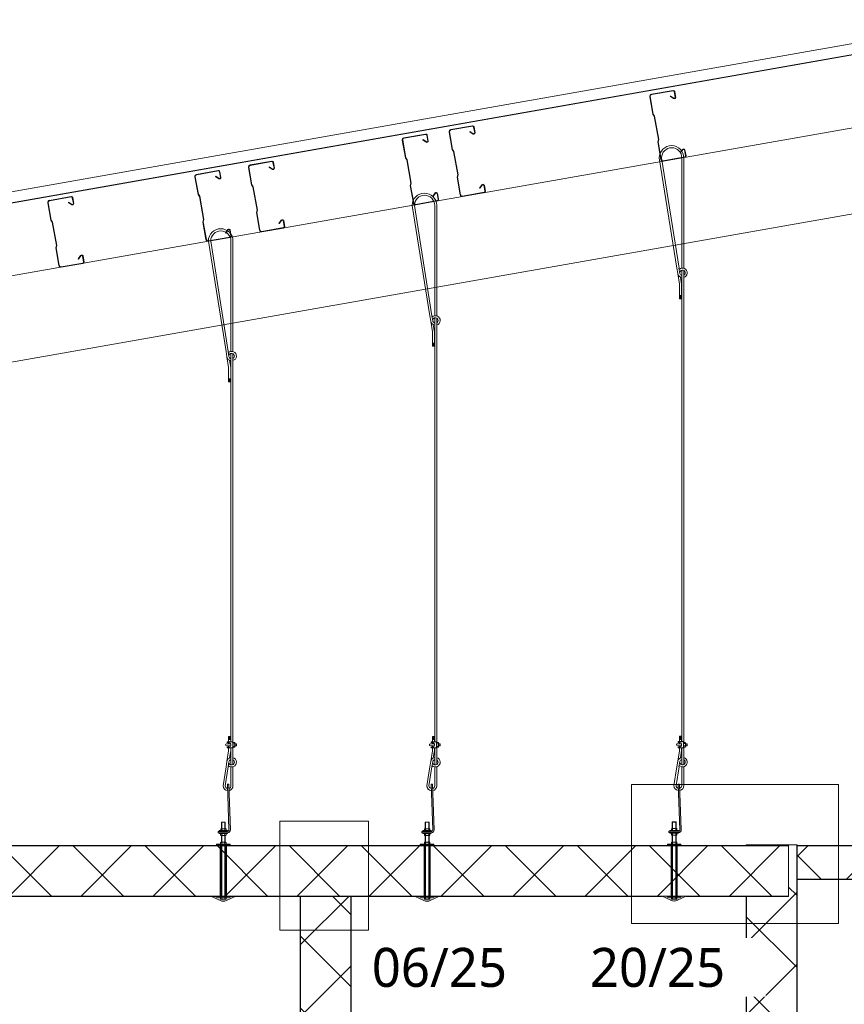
# Model space of a CAD drawing. Header units: millimetres. Extents: x -257 to 10431, y -1141 to 7851.
# Tile 3 of 10: x 2221 to 4649, y 1984 to 4885. Entities that reach past the tile are written whole.
import ezdxf

# ---------------------------------------------------------------- set-up
doc = ezdxf.new("R2010")
doc.units = ezdxf.units.MM
doc.linetypes.add('Dash', pattern=[6.35, 3.175, -3.175])
for name, color, linetype, lineweight in [('A-DETL', 90, 'Continuous', 18), ('A-DETL-GENF', 92, 'Continuous', 18), ('A-DETL-GENF-HDLN', 1, 'Dash', 18), ('G-ANNO-TEXT', 231, 'Continuous', 9)]:
    doc.layers.add(name, color=color, linetype=linetype, lineweight=lineweight)
doc.styles.add('Yu Gothic', font='Yu Gothic.ttf', dxfattribs={"height": 115})

# ---------------------------------------------------------------- blocks, each defined once
blk = doc.blocks.new('Fridge Freezer Panel_Vertical Section - 100mm-6020185-TYPICAL COLD STORE SECTION')
at = {"layer": 'A-DETL-GENF'}
h = blk.add_hatch(color=256, dxfattribs=at)
h.paths.add_polyline_path([(1265.6, 0), (0, 0), (0, -1), (1265.6, -1)])
h.paths.add_polyline_path([(1265.6, -99), (0, -99), (0, -100), (1265.6, -100), (1265.6, -99)])
h = blk.add_hatch(dxfattribs=at)
h.set_pattern_fill('FP_3', color=256, style=0, pattern_type=2)
h.set_pattern_definition([(225, (5776.04, 2351.72), (106.066, -106.066), []), (315, (5776.04, 2351.72), (106.066, 106.066), [])])
h.paths.add_polyline_path([(1190, -1), (0, -1), (0, -99), (1265.6, -99), (1265.6, -1)])
for p, q in [((0, 0), (0, -1)), ((1265.6, 0), (0, 0)), ((0, -1), (0, -99)), ((1265.6, -1), (0, -1)), ((0, -99), (0, -100)), ((0, -99), (1265.6, -99)), ((0, -100), (282, -100)), ((288.7, -100), (311.3, -100)), ((318, -100), (1009.6, -100)), ((1016.4, -100), (1038.9, -100)), ((1045.6, -100), (1265.6, -100))]:
    blk.add_line(p, q, dxfattribs=at)
blk = doc.blocks.new('Fridge Freezer Panel_Vertical Section - 150mm-5995374-TYPICAL COLD STORE SECTION')
at = {"layer": 'A-DETL-GENF'}
h = blk.add_hatch(color=256, dxfattribs=at)
h.paths.add_polyline_path([(0, 1), (0, 0), (2746.9, 0), (2746.9, 1), (1616.8, 1)])
h.paths.add_polyline_path([(0, 149.8), (0, 149), (2595.4, 149), (2595.4, 150), (0, 150)])
h.paths.add_polyline_path([(2745.4, 149), (2746.9, 149), (2746.9, 150), (2745.4, 150)])
h = blk.add_hatch(dxfattribs=at)
h.set_pattern_fill('FP_5', color=256, style=0, pattern_type=2)
h.set_pattern_definition([(315, (293.65, 4510.4), (106.066, 106.066), []), (45, (293.65, 4510.4), (-106.066, 106.066), [])])
h.paths.add_polyline_path([(0, 149), (0, 1), (2746.9, 1), (2746.9, 149), (2745.4, 149), (2745.4, 24.9), (2595.4, 24.9), (2595.4, 149), (1616.8, 149)])
for p, q in [((37.5, 150), (0, 150)), ((0, 150), (0, 149)), ((2595.4, 149), (0, 149)), ((0, 149), (0, 1)), ((2595.4, 150), (46.9, 150)), ((2746.9, 150), (2745.4, 150)), ((2746.9, 149), (2745.4, 149)), ((2746.9, 149), (2746.9, 150)), ((2746.9, 149), (2746.9, 1)), ((0, 1), (0, 0)), ((0, 1), (2746.9, 1)), ((0, 0), (2746.9, 0))]:
    blk.add_line(p, q, dxfattribs=at)
at = {"layer": 'A-DETL-GENF-HDLN'}
blk.add_line((2746.9, 0), (2746.9, 1), dxfattribs=at)
blk = doc.blocks.new('Fridge Freezer Panel_Vertical Section - 150mm-5983251-TYPICAL COLD STORE SECTION')
at = {"layer": 'A-DETL-GENF'}
h = blk.add_hatch(color=256, dxfattribs=at)
h.paths.add_polyline_path([(3980, 0), (3980, 1), (0, 1), (0, 0), (3677.9, 0)])
h.paths.add_polyline_path([(3980, 149), (3980, 150), (0, 150), (0, 149), (3570, 149)])
h = blk.add_hatch(dxfattribs=at)
h.set_pattern_fill('FP_9', color=256, style=0, pattern_type=2)
h.set_pattern_definition([(45, (-505.52, -2301.72), (-106.066, 106.066), []), (135, (-505.52, -2301.72), (-106.066, -106.066), [])])
h.paths.add_polyline_path([(3980, 1), (3980, 149), (0, 149), (0, 1), (3570, 1)])
for p, q in [((203, 150), (0, 150)), ((0, 150), (0, 149)), ((3980, 149), (0, 149)), ((0, 149), (0, 1)), ((232.3, 150), (209.7, 150)), ((1069.9, 150), (239, 150)), ((1099.2, 150), (1076.6, 150)), ((1469.9, 150), (1105.9, 150)), ((1499.2, 150), (1476.6, 150)), ((2297.3, 150), (1505.9, 150)), ((2326.5, 150), (2304, 150)), ((2897.3, 150), (2333.2, 150)), ((2926.5, 150), (2904, 150)), ((3624.9, 150), (2933.2, 150)), ((3654.2, 150), (3631.6, 150)), ((3980, 150), (3660.9, 150)), ((3980, 149), (3980, 150)), ((3980, 149), (3980, 1)), ((0, 1), (0, 0)), ((0, 1), (3980, 1)), ((0, 0), (186, 0)), ((256, 0), (1052.9, 0)), ((1122.9, 0), (1452.9, 0)), ((1522.9, 0), (2541.8, 0)), ((2691.8, 0), (3607.9, 0)), ((3677.9, 0), (3980, 0))]:
    blk.add_line(p, q, dxfattribs=at)
at = {"layer": 'A-DETL-GENF-HDLN'}
blk.add_line((3980, 0), (3980, 1), dxfattribs=at)
blk = doc.blocks.new('Galvanized Wire Rope - Galvanized Wire Rope-5568646-TYPICAL COLD STORE SECTION')
at = {"layer": 'A-DETL-GENF'}
for p, q in [((-1.5, 17.3), (-1.5, 72.8)), ((4.5, 15.2), (4.5, 72.8)), ((-2.3, 33.3), (-8.3, 33.3)), ((-8.3, 33.3), (-8.3, 17.3)), ((-8.3, 32), (-2.3, 32)), ((-8.3, 30.7), (-2.3, 30.7)), ((-8.3, 29.4), (-2.3, 29.4)), ((-2.3, 17.3), (-2.3, 33.3)), ((-8.3, 28.1), (-2.3, 28.1)), ((-8.3, 26.8), (-2.3, 26.8)), ((-8.3, 25.4), (-2.3, 25.4)), ((-8.3, 24.1), (-2.3, 24.1)), ((-8.3, 15.3), (-8.3, 11.3)), ((-8.3, 5.3), (-8.3, 1.3)), ((4.5, -49.7), (4.5, 1.4)), ((-13.3, -40.6), (-8.3, -9.3)), ((-8.3, -0.7), (-8.3, -9.3)), ((-5.6, -30.2), (-2.3, -9.2)), ((-2.3, -9.2), (-2.3, -0.7)), ((-1.5, -50.5), (-1.5, -0.7)), ((-15.9, -56.6), (-24.8, -112.1)), ((-18.5, -112.1), (-9.7, -56.5)), ((-13.3, -40.6), (-15.9, -56.6)), ((-7.3, -41.2), (-9.8, -56.6)), ((-1.5, -112.1), (-1.5, -56.6)), ((4.5, -112.1), (4.5, -56.2))]:
    blk.add_line(p, q, dxfattribs=at)
for centre, radius, start, end in [((0.5, -42.8), 14, 98.1659, 171.0265), ((0.5, -42.8), 14, 226.2079, 73.3496), ((0.5, -42.8), 8, 184.066, 59.9053), ((0.5, -42.8), 8, 104.3928, 168.7565), ((-10.1, -112.1), 14.6, 180, 264.8376), ((-10, -112.1), 8.53, 180, 259.0948), ((-10, -112.1), 8.53, 287.2436, 0), ((-10.1, -112.1), 14.6, 281.2436, 0)]:
    blk.add_arc(centre, radius, start, end, dxfattribs=at)
blk = doc.blocks.new('Gripplers - Gripple-5503479-TYPICAL COLD STORE SECTION')
at = {"layer": 'A-DETL-GENF'}
for p, q in [((-0.1, 11.3), (-12, 11.3)), ((-12, 5.3), (-0.1, 5.3)), ((-10, 15.3), (-10, 17.3)), ((-10, 17.3), (4, 17.3)), ((-5, 15.3), (-10, 15.3)), ((-10, 1.3), (-5, 1.3)), ((-10, -0.7), (-10, 1.3)), ((0, 6.3), (0, 10.3)), ((4, 17.3), (6, 15.3)), ((6, 1.3), (4, -0.7)), ((6, 15.3), (6, 1.3)), ((6, 11.8), (12, 11.8)), ((6, 4.9), (12, 4.9)), ((11.2, 15.2), (6.8, 15.2)), ((6.8, 1.4), (11.2, 1.4)), ((12, 13.5), (12, 3.1)), ((12, 11.3), (16, 11.3)), ((12, 11.3), (16, 11.3)), ((16, 5.3), (12, 5.3)), ((16, 5.3), (12, 5.3)), ((16, 11.3), (16, 5.3)), ((16, 11.3), (17, 10.3)), ((17, 6.3), (16, 5.3)), ((17, 10.3), (17, 6.3)), ((4, -0.7), (-10, -0.7))]:
    blk.add_line(p, q, dxfattribs=at)
for centre, radius, start, end in [((-12, 8.3), 3, 90, 270), ((-5, 10.3), 5, 360, 90), ((-5, 6.3), 5, 270, 0), ((8.3, 13.5), 2.25, 129.664, 231.1229), ((13.5, 8.3), 7.5, 152.6599, 207.5085), ((8.3, 3.1), 2.25, 129.664, 230.336), ((9.8, 13.5), 2.25, 309.664, 50.336), ((4.5, 8.3), 7.5, 332.4915, 27.5085), ((9.8, 3.1), 2.25, 309.664, 50.336)]:
    blk.add_arc(centre, radius, start, end, dxfattribs=at)
blk = doc.blocks.new('Galvanized Wire Rope - Galvanized Wire Rope-5994935-TYPICAL COLD STORE SECTION')
at = {"layer": 'A-DETL-GENF'}
for p, q in [((-15.9, 56.6), (-67.8, 381.8)), ((-61.1, 381.8), (-9.7, 56.5)), ((-1.5, 381.8), (-1.5, 56.6)), ((4.5, 381.8), (4.5, 56.2)), ((-13.3, 40.6), (-15.9, 56.6)), ((-13.3, 40.6), (-8.3, 9.3)), ((-7.3, 41.2), (-9.8, 56.6)), ((-5.6, 30.2), (-2.3, 9.2)), ((-1.5, 50.5), (-1.5, -8.3)), ((4.5, 49.7), (4.5, -8.3)), ((-8.3, -33.3), (-8.3, 9.3)), ((-2.3, 9.2), (-2.3, -33.3)), ((-8.3, -24.1), (-2.3, -24.1)), ((-8.3, -25.4), (-2.3, -25.4)), ((-8.3, -26.8), (-2.3, -26.8)), ((-8.3, -28.1), (-2.3, -28.1)), ((-1.5, -8.3), (-1.5, -1283.1)), ((4.5, -8.3), (4.5, -1283.1)), ((-8.3, -29.4), (-2.3, -29.4)), ((-8.3, -30.7), (-2.3, -30.7)), ((-8.3, -32), (-2.3, -32)), ((-2.3, -33.3), (-8.3, -33.3))]:
    blk.add_line(p, q, dxfattribs=at)
for centre, radius, start, end in [((-31.7, 381.8), 36.2, 360, 180), ((-31.3, 381.8), 29.8, 360, 180), ((0.5, 42.8), 14, 188.9735, 261.8341), ((0.5, 42.8), 14, 286.6504, 133.7921), ((0.5, 42.8), 8, 300.0947, 175.934), ((0.5, 42.8), 8, 191.2435, 255.6072)]:
    blk.add_arc(centre, radius, start, end, dxfattribs=at)
blk = doc.blocks.new('Nylon Mushroom Head with 40mm Washer and M10 ZP Hex Nut - Nylon Mushroom Head plus-5952314-TYPICAL COLD STORE SECTION')
at = {"layer": 'A-DETL-GENF'}
for p, q in [((-196, 1.3), (-196, 15.3)), ((-190, 16.3), (-195, 16.3)), ((-190, 13.1), (-195, 13.1)), ((-190, 3.5), (-195, 3.5)), ((-190, 0.3), (-195, 0.3)), ((-190, -11.7), (-190, 28.3)), ((-190, 28.3), (-188, 28.3)), ((-188, 28.3), (-188, -11.7)), ((-188, 17.2), (-36, 17.2)), ((-36, 16.2), (-188, 16.2)), ((-36, 14.1), (-188, 14.1)), ((-36, 13.1), (-188, 13.1)), ((-36, 3.6), (-188, 3.6)), ((-36, 2.5), (-188, 2.5)), ((-36, 0.4), (-188, 0.4)), ((-36, -11.7), (-36, 28.3)), ((-36, 28.3), (-33.9, 28.3)), ((-33.9, 28.3), (-33.9, -11.7)), ((-33.9, 16.3), (-29.1, 16.3)), ((-29.1, 13.1), (-33.9, 13.1)), ((-29.1, 3.6), (-33.9, 3.6)), ((-33.9, 0.3), (-29.1, 0.3)), ((-28.1, 1.3), (-28.1, 15.3)), ((-7.9, 14.1), (-28.1, 14.1)), ((-7.9, 13.1), (-28.1, 13.1)), ((-7.9, 3.6), (-28.1, 3.6)), ((-7.9, 2.5), (-28.1, 2.5)), ((-7.9, 1.3), (-7.9, 15.3)), ((-2.1, 16.3), (-6.9, 16.3)), ((-6.9, 13.1), (-2.1, 13.1)), ((-6.9, 3.6), (-2.1, 3.6)), ((-2.1, 0.3), (-6.9, 0.3)), ((-2.1, 20.8), (-2.1, -4.2)), ((0, 20.8), (-2.1, 20.8)), ((4, 20.8), (6.1, 20.8)), ((6.1, 20.8), (6.1, -4.2)), ((6.1, 15.7), (10.9, 15.7)), ((10.9, 13.1), (6.1, 13.1)), ((10.9, 3.6), (6.1, 3.6)), ((6.1, 0.3), (10.9, 0.3)), ((11.9, 1.3), (11.9, 14.7)), ((11.9, 14.1), (30.9, 14.1)), ((11.9, 13.1), (31.6, 13.1)), ((31.6, 3.6), (11.9, 3.6)), ((11.9, 2.5), (30.9, 2.5)), ((30.9, 2.5), (30.9, 14.1)), ((30.9, 14.1), (31.6, 13.1)), ((30.9, 2.5), (31.6, 3.6)), ((31.6, 13.1), (31.6, 3.6)), ((-188, -11.7), (-190, -11.7)), ((-36, -0.6), (-188, -0.6)), ((-33.9, -11.7), (-36, -11.7)), ((-2.1, -4.2), (0, -4.2)), ((6.1, -4.2), (4, -4.2))]:
    blk.add_line(p, q, dxfattribs=at)
for centre, radius, start, end in [((-195, 15.3), 1, 90, 180), ((-194.2, 14.7), 1.77, 174.3188, 244.5604), ((-184, 8.3), 12, 156.2897, 203.7103), ((-194.2, 1.9), 1.77, 115.6862, 183.7952), ((-195, 1.3), 1, 180, 270), ((-29.1, 15.3), 1, 0, 90), ((-29.9, 14.7), 1.81, 296.6564, 0.4363), ((-39.8, 8.3), 11.7, 336.0389, 23.9611), ((-29.9, 1.9), 1.81, 358.7347, 63.3636), ((-29.1, 1.3), 1, 270, 0), ((-6.9, 15.3), 1, 90, 180), ((-6.1, 14.7), 1.81, 179.4048, 243.3459), ((3.9, 8.3), 11.8, 156.2615, 203.7385), ((-6.1, 1.9), 1.81, 116.5252, 183.0793), ((-6.9, 1.3), 1, 180, 270), ((10.9, 14.7), 1, 360, 90), ((10.6, 14.4), 1.35, 284.4434, 7.7625), ((0.1, 8.3), 11.8, 336.2919, 23.7081), ((10.2, 1.9), 1.79, 351.4639, 64.4528), ((10.9, 1.3), 1, 270, 0)]:
    blk.add_arc(centre, radius, start, end, dxfattribs=at)
blk = doc.blocks.new('MSS Purlin - MSS 200_12-5940075-TYPICAL COLD STORE SECTION')
at = {"layer": 'A-DETL-GENF'}
for p, q in [((-37.5, 93.9), (-37.5, 41.3)), ((-36.3, 41.5), (-36.3, 93.9)), ((33.3, 100), (-31.3, 100)), ((-31.3, 98.9), (33.3, 98.9)), ((36.3, 95.9), (36.3, 78.5)), ((37.5, 78.3), (37.5, 95.9)), ((22.4, 84.4), (23.2, 85.2)), ((22.4, 84.4), (30.8, 75.9)), ((31.6, 76.8), (23.2, 85.2)), ((-34.4, 34.8), (-37.5, 41.3)), ((-36.3, 41.5), (-33.3, 35)), ((-34.4, 34.8), (-34.4, -34.8)), ((-33.3, 35), (-33.3, -35)), ((-34.4, -34.8), (-37.5, -41.3)), ((-37.5, -41.3), (-37.5, -93.9)), ((-36.3, -41.5), (-33.3, -35)), ((-36.3, -93.9), (-36.3, -41.5)), ((22.4, -84.4), (30.8, -75.9)), ((22.4, -84.4), (23.2, -85.2)), ((31.6, -76.8), (23.2, -85.2)), ((36.3, -95.9), (36.3, -78.5)), ((37.5, -78.3), (37.5, -95.9)), ((33.3, -98.9), (-31.3, -98.9)), ((-31.3, -100), (33.3, -100))]:
    blk.add_line(p, q, dxfattribs=at)
for centre, radius, start, end in [((-31.3, 93.9), 6.15, 90, 180), ((-31.3, 93.9), 5, 90, 180), ((33.3, 95.9), 4.15, 360, 90), ((33.3, 95.9), 3, 0, 90), ((33.4, 79.2), 4.15, 231.352, 348.8207), ((33.4, 79.2), 3, 232.4723, 346.8434), ((33.4, -79.2), 4.15, 11.1793, 128.648), ((33.4, -79.2), 3, 13.1566, 127.5277), ((-31.3, -93.9), 6.15, 180, 270), ((-31.3, -93.9), 5, 180, 270), ((33.3, -95.9), 3, 270, 360), ((33.3, -95.9), 4.15, 270, 0)]:
    blk.add_arc(centre, radius, start, end, dxfattribs=at)
blk = doc.blocks.new('01 Roof Ridge C - MC700-5967831-TYPICAL COLD STORE SECTION')
at = {"layer": 'A-DETL-GENF'}
blk.add_hatch(color=256, dxfattribs=at).paths.add_polyline_path([(-5353.6, -936.9), (-88.7, -8.6), (-76.8, 24.2), (-77.1, 26.2), (-89.4, -7.7), (-5353.7, -935.9)])
for p, q in [((-77.1, 26.2), (-5359.2, -905.2)), ((-89.4, -7.7), (-5353.7, -935.9)), ((-5353.6, -936.9), (-88.7, -8.6))]:
    blk.add_line(p, q, dxfattribs=at)
blk = doc.blocks.new('Galvanized Wire Rope - Galvanized Wire Rope-5994968-TYPICAL COLD STORE SECTION')
at = {"layer": 'A-DETL-GENF'}
for p, q in [((-15.9, 56.6), (-67.8, 381.8)), ((-61.1, 381.8), (-9.7, 56.5)), ((-1.5, 381.8), (-1.5, 56.6)), ((4.5, 381.8), (4.5, 56.2)), ((-13.3, 40.6), (-15.9, 56.6)), ((-13.3, 40.6), (-8.3, 9.3)), ((-7.3, 41.2), (-9.8, 56.6)), ((-5.6, 30.2), (-2.3, 9.2)), ((-1.5, 50.5), (-1.5, -8.3)), ((4.5, 49.7), (4.5, -8.3)), ((-8.3, -33.3), (-8.3, 9.3)), ((-2.3, 9.2), (-2.3, -33.3)), ((-8.3, -24.1), (-2.3, -24.1)), ((-8.3, -25.4), (-2.3, -25.4)), ((-8.3, -26.8), (-2.3, -26.8)), ((-8.3, -28.1), (-2.3, -28.1)), ((-1.5, -8.3), (-1.5, -1068.6)), ((4.5, -8.3), (4.5, -1068.6)), ((-8.3, -29.4), (-2.3, -29.4)), ((-8.3, -30.7), (-2.3, -30.7)), ((-8.3, -32), (-2.3, -32)), ((-2.3, -33.3), (-8.3, -33.3))]:
    blk.add_line(p, q, dxfattribs=at)
for centre, radius, start, end in [((-31.7, 381.8), 36.2, 360, 180), ((-31.3, 381.8), 29.8, 360, 180), ((0.5, 42.8), 14, 188.9735, 261.8341), ((0.5, 42.8), 14, 286.6504, 133.7921), ((0.5, 42.8), 8, 300.0947, 175.934), ((0.5, 42.8), 8, 191.2435, 255.6072)]:
    blk.add_arc(centre, radius, start, end, dxfattribs=at)
blk = doc.blocks.new('Nylon Mushroom Head with 40mm Washer and M10 ZP Hex Nut - Nylon Mushroom Head plus-5952587-TYPICAL COLD STORE SECTION')
at = {"layer": 'A-DETL-GENF'}
for p, q in [((-196, 1.3), (-196, 15.3)), ((-190, 16.3), (-195, 16.3)), ((-190, 13.1), (-195, 13.1)), ((-190, 3.5), (-195, 3.5)), ((-190, 0.3), (-195, 0.3)), ((-190, -11.7), (-190, 28.3)), ((-190, 28.3), (-188, 28.3)), ((-188, 28.3), (-188, -11.7)), ((-188, 17.2), (-36, 17.2)), ((-36, 16.2), (-188, 16.2)), ((-36, 14.1), (-188, 14.1)), ((-36, 13.1), (-188, 13.1)), ((-36, 3.6), (-188, 3.6)), ((-36, 2.5), (-188, 2.5)), ((-36, 0.4), (-188, 0.4)), ((-36, -11.7), (-36, 28.3)), ((-36, 28.3), (-33.9, 28.3)), ((-33.9, 28.3), (-33.9, -11.7)), ((-33.9, 16.3), (-29.1, 16.3)), ((-29.1, 13.1), (-33.9, 13.1)), ((-29.1, 3.6), (-33.9, 3.6)), ((-33.9, 0.3), (-29.1, 0.3)), ((-28.1, 1.3), (-28.1, 15.3)), ((-7.9, 14.1), (-28.1, 14.1)), ((-7.9, 13.1), (-28.1, 13.1)), ((-7.9, 3.6), (-28.1, 3.6)), ((-7.9, 2.5), (-28.1, 2.5)), ((-7.9, 1.3), (-7.9, 15.3)), ((-2.1, 16.3), (-6.9, 16.3)), ((-6.9, 13.1), (-2.1, 13.1)), ((-6.9, 3.6), (-2.1, 3.6)), ((-2.1, 0.3), (-6.9, 0.3)), ((-2.1, 20.8), (-2.1, -4.2)), ((0, 20.8), (-2.1, 20.8)), ((4, 20.8), (6.1, 20.8)), ((6.1, 20.8), (6.1, -4.2)), ((6.1, 15.7), (10.9, 15.7)), ((10.9, 13.1), (6.1, 13.1)), ((10.9, 3.6), (6.1, 3.6)), ((6.1, 0.3), (10.9, 0.3)), ((11.9, 1.3), (11.9, 14.7)), ((11.9, 14.1), (30.9, 14.1)), ((11.9, 13.1), (31.6, 13.1)), ((31.6, 3.6), (11.9, 3.6)), ((11.9, 2.5), (30.9, 2.5)), ((30.9, 2.5), (30.9, 14.1)), ((30.9, 14.1), (31.6, 13.1)), ((30.9, 2.5), (31.6, 3.6)), ((31.6, 13.1), (31.6, 3.6)), ((-188, -11.7), (-190, -11.7)), ((-36, -0.6), (-188, -0.6)), ((-33.9, -11.7), (-36, -11.7)), ((-2.1, -4.2), (0, -4.2)), ((6.1, -4.2), (4, -4.2))]:
    blk.add_line(p, q, dxfattribs=at)
for centre, radius, start, end in [((-195, 15.3), 1, 90, 180), ((-194.2, 14.7), 1.77, 174.3188, 244.5604), ((-184, 8.3), 12, 156.2897, 203.7103), ((-194.2, 1.9), 1.77, 115.6862, 183.7952), ((-195, 1.3), 1, 180, 270), ((-29.1, 15.3), 1, 0, 90), ((-29.9, 14.7), 1.81, 296.6564, 0.4363), ((-39.8, 8.3), 11.7, 336.0389, 23.9611), ((-29.9, 1.9), 1.81, 358.7347, 63.3636), ((-29.1, 1.3), 1, 270, 0), ((-6.9, 15.3), 1, 90, 180), ((-6.1, 14.7), 1.81, 179.4048, 243.3459), ((3.9, 8.3), 11.8, 156.2615, 203.7385), ((-6.1, 1.9), 1.81, 116.5252, 183.0793), ((-6.9, 1.3), 1, 180, 270), ((10.9, 14.7), 1, 360, 90), ((10.6, 14.4), 1.35, 284.4434, 7.7625), ((0.1, 8.3), 11.8, 336.2919, 23.7081), ((10.2, 1.9), 1.79, 351.4639, 64.4528), ((10.9, 1.3), 1, 270, 0)]:
    blk.add_arc(centre, radius, start, end, dxfattribs=at)
blk = doc.blocks.new('Fridge Freezer Panel_Vertical Section - 150mm-6013380-TYPICAL COLD STORE SECTION')
at = {"layer": 'A-DETL-GENF'}
h = blk.add_hatch(color=256, dxfattribs=at)
h.paths.add_polyline_path([(0, 1), (0, 0), (2458.3, 0), (2458.3, 1), (1479.8, 1)])
h.paths.add_polyline_path([(0, 149.8), (0, 149), (2458.3, 149), (2458.3, 150), (0, 150)])
h = blk.add_hatch(dxfattribs=at)
h.set_pattern_fill('FP_30', color=256, style=0, pattern_type=2)
h.set_pattern_definition([(315, (156.63, 3197.36), (106.066, 106.066), []), (45, (156.63, 3197.36), (-106.066, 106.066), [])])
h.paths.add_polyline_path([(0, 149), (0, 1), (2458.3, 1), (2458.3, 149), (1479.8, 149)])
for p, q in [((37.5, 150), (0, 150)), ((0, 150), (0, 149)), ((2458.3, 149), (0, 149)), ((0, 149), (0, 1)), ((2458.3, 150), (46.9, 150)), ((2458.3, 149), (2458.3, 150)), ((2458.3, 149), (2458.3, 1)), ((0, 1), (0, 0)), ((0, 1), (2458.3, 1)), ((0, 0), (2458.3, 0))]:
    blk.add_line(p, q, dxfattribs=at)
at = {"layer": 'A-DETL-GENF-HDLN'}
blk.add_line((2458.3, 0), (2458.3, 1), dxfattribs=at)
blk = doc.blocks.new('Galvanized Wire Rope - Galvanized Wire Rope-6013941-TYPICAL COLD STORE SECTION')
at = {"layer": 'A-DETL-GENF'}
for p, q in [((-15.9, 56.6), (-67.8, 381.8)), ((-61.1, 381.8), (-9.7, 56.5)), ((-1.5, 381.8), (-1.5, 56.6)), ((4.5, 381.8), (4.5, 56.2)), ((-13.3, 40.6), (-15.9, 56.6)), ((-13.3, 40.6), (-8.3, 9.3)), ((-7.3, 41.2), (-9.8, 56.6)), ((-5.6, 30.2), (-2.3, 9.2)), ((-1.5, 50.5), (-1.5, -8.3)), ((4.5, 49.7), (4.5, -8.3)), ((-8.3, -33.3), (-8.3, 9.3)), ((-2.3, 9.2), (-2.3, -33.3)), ((-8.3, -24.1), (-2.3, -24.1)), ((-8.3, -25.4), (-2.3, -25.4)), ((-8.3, -26.8), (-2.3, -26.8)), ((-8.3, -28.1), (-2.3, -28.1)), ((-1.5, -8.3), (-1.5, -1143.6)), ((4.5, -8.3), (4.5, -1143.6)), ((-8.3, -29.4), (-2.3, -29.4)), ((-8.3, -30.7), (-2.3, -30.7)), ((-8.3, -32), (-2.3, -32)), ((-2.3, -33.3), (-8.3, -33.3))]:
    blk.add_line(p, q, dxfattribs=at)
for centre, radius, start, end in [((-31.7, 381.8), 36.2, 360, 180), ((-31.3, 381.8), 29.8, 360, 180), ((0.5, 42.8), 14, 188.9735, 261.8341), ((0.5, 42.8), 14, 286.6504, 133.7921), ((0.5, 42.8), 8, 300.0947, 175.934), ((0.5, 42.8), 8, 191.2435, 255.6072)]:
    blk.add_arc(centre, radius, start, end, dxfattribs=at)

msp = doc.modelspace()

# ---------------------------------------------------------------- hatches: boundary and pattern name
at = {"layer": 'A-DETL-GENF'}
for points in [[(2805.5, 2489.2), (2835.4, 2489.4), (2838.7, 2491.1), (2840.9, 2494), (2841.5, 2497.7), (2836.8, 2632.2), (2832.8, 2632.1), (2837.2, 2495.6), (2836.1, 2494.1), (2834.4, 2493.3), (2833.5, 2493.2), (2805.5, 2493.2)], [(3405.5, 2489.2), (3435.4, 2489.4), (3438.7, 2491.1), (3440.9, 2494), (3441.5, 2497.7), (3436.8, 2632.2), (3432.8, 2632.1), (3437.2, 2495.6), (3436.1, 2494.1), (3434.4, 2493.3), (3433.5, 2493.2), (3405.5, 2493.2)], [(4133.2, 2489.7), (4163, 2490), (4166.3, 2491.6), (4168.5, 2494.6), (4169.2, 2498.2), (4164.5, 2632.8), (4160.5, 2632.6), (4164.9, 2496.2), (4163.8, 2494.7), (4162.1, 2493.8), (4161.2, 2493.7), (4133.2, 2493.7)], [(2809.5, 2451.2), (2809.5, 2453.2), (2802.8, 2453.2), (2802.8, 2451.2)], [(2838.7, 2451.2), (2838.7, 2453.2), (2832, 2453.2), (2832, 2451.2)], [(3409.5, 2451.2), (3409.5, 2453.2), (3402.8, 2453.2), (3402.8, 2451.2)], [(3438.7, 2451.2), (3438.7, 2453.2), (3432, 2453.2), (3432, 2451.2)], [(4137.1, 2451.7), (4137.1, 2453.7), (4130.4, 2453.7), (4130.4, 2451.7)], [(4166.4, 2451.7), (4166.4, 2453.7), (4159.7, 2453.7), (4159.7, 2451.7)], [(2820.8, 2287.4), (2825.6, 2287.9), (2830.2, 2289.4), (2855.8, 2301.2), (2785.8, 2301.2), (2815.9, 2287.9)], [(3420.8, 2287.4), (3425.6, 2287.9), (3430.2, 2289.4), (3455.8, 2301.2), (3385.8, 2301.2), (3415.9, 2287.9)], [(4148.4, 2287.9), (4153.3, 2288.4), (4157.9, 2290), (4183.4, 2301.8), (4113.4, 2301.8), (4143.6, 2288.4)]]:
    msp.add_hatch(color=9, dxfattribs=at).paths.add_polyline_path(points)

# ---------------------------------------------------------------- linework, layer by layer
at = {"layer": 'A-DETL'}
for p, q in [((37.2, 3749.2), (5112.2, 4644.1)), ((5112.2, 4390.2), (287.2, 3539.4)), ((2836.8, 2632.2), (2832.8, 2632.1)), ((2832.8, 2632.1), (2837.5, 2497.5)), ((2841.5, 2497.7), (2836.8, 2632.2)), ((3436.8, 2632.2), (3432.8, 2632.1)), ((3432.8, 2632.1), (3437.5, 2497.5)), ((3441.5, 2497.7), (3436.8, 2632.2)), ((4022.5, 2631.7), (4632.5, 2631.7)), ((4022.5, 2221.7), (4022.5, 2631.7)), ((4164.5, 2632.8), (4160.5, 2632.6)), ((4160.5, 2632.6), (4165.2, 2498)), ((4169.2, 2498.2), (4164.5, 2632.8)), ((4632.5, 2631.7), (4632.5, 2221.7)), ((2987.5, 2523.3), (3248.4, 2523.3)), ((2987.5, 2201.7), (2987.5, 2523.3)), ((3248.4, 2523.3), (3248.4, 2201.7)), ((2805.5, 2493.2), (2805.5, 2489.2)), ((2833.5, 2493.2), (2805.5, 2493.2)), ((2805.5, 2489.2), (2833.5, 2489.2)), ((3405.5, 2493.2), (3405.5, 2489.2)), ((3433.5, 2493.2), (3405.5, 2493.2)), ((3405.5, 2489.2), (3433.5, 2489.2)), ((4133.2, 2493.7), (4133.2, 2489.7)), ((4161.2, 2493.7), (4133.2, 2493.7)), ((4133.2, 2489.7), (4161.2, 2489.7)), ((2809.5, 2453.2), (2802.8, 2453.2)), ((2802.8, 2453.2), (2802.8, 2451.2)), ((2802.8, 2451.2), (2809.5, 2451.2)), ((2809.5, 2451.2), (2809.5, 2453.2)), ((2832, 2453.2), (2832, 2451.2)), ((2838.7, 2453.2), (2832, 2453.2)), ((2832, 2451.2), (2838.7, 2451.2)), ((2838.7, 2451.2), (2838.7, 2453.2)), ((3409.5, 2453.2), (3402.8, 2453.2)), ((3402.8, 2453.2), (3402.8, 2451.2)), ((3402.8, 2451.2), (3409.5, 2451.2)), ((3409.5, 2451.2), (3409.5, 2453.2)), ((3432, 2453.2), (3432, 2451.2)), ((3438.7, 2453.2), (3432, 2453.2)), ((3432, 2451.2), (3438.7, 2451.2)), ((3438.7, 2451.2), (3438.7, 2453.2)), ((4137.1, 2453.7), (4130.4, 2453.7)), ((4130.4, 2453.7), (4130.4, 2451.7)), ((4130.4, 2451.7), (4137.1, 2451.7)), ((4137.1, 2451.7), (4137.1, 2453.7)), ((4159.7, 2453.7), (4159.7, 2451.7)), ((4166.4, 2453.7), (4159.7, 2453.7)), ((4159.7, 2451.7), (4166.4, 2451.7)), ((4166.4, 2451.7), (4166.4, 2453.7)), ((2855.8, 2301.2), (2785.8, 2301.2)), ((2785.8, 2301.2), (2811.3, 2289.4)), ((2830.2, 2289.4), (2855.8, 2301.2)), ((3455.8, 2301.2), (3385.8, 2301.2)), ((3385.8, 2301.2), (3411.3, 2289.4)), ((3430.2, 2289.4), (3455.8, 2301.2)), ((4183.4, 2301.8), (4113.4, 2301.8)), ((4113.4, 2301.8), (4138.9, 2290)), ((4157.9, 2290), (4183.4, 2301.8)), ((4632.5, 2221.7), (4022.5, 2221.7)), ((3248.4, 2201.7), (2987.5, 2201.7))]:
    msp.add_line(p, q, dxfattribs=at)
for centre, radius, start, end in [((2833.5, 2497.2), 8, 270, 3.4142), ((2833.5, 2497.2), 4, 270, 4), ((3433.5, 2497.2), 8, 270, 3.4142), ((3433.5, 2497.2), 4, 270, 4), ((4161.2, 2497.7), 8, 270, 3.4142), ((4161.2, 2497.7), 4, 270, 4), ((2820.8, 2309.9), 22.6, 245.2249, 294.7751), ((3420.8, 2309.9), 22.6, 245.2249, 294.7751), ((4148.4, 2310.5), 22.6, 245.2249, 294.7751)]:
    msp.add_arc(centre, radius, start, end, dxfattribs=at)

# ---------------------------------------------------------------- block references
at = {"layer": 'A-DETL-GENF'}
for name, p in [('01 Roof Ridge C - MC700-5967831-TYPICAL COLD STORE SECTION', (5152.2, 4859.1)), ('Galvanized Wire Rope - Galvanized Wire Rope-5994935-TYPICAL COLD STORE SECTION', (4172.4, 4096.2)), ('Galvanized Wire Rope - Galvanized Wire Rope-6013941-TYPICAL COLD STORE SECTION', (3444.8, 3956.2)), ('Galvanized Wire Rope - Galvanized Wire Rope-5994968-TYPICAL COLD STORE SECTION', (2844.8, 3851.2)), ('Galvanized Wire Rope - Galvanized Wire Rope-5568646-TYPICAL COLD STORE SECTION', (2844.8, 2739.7)), ('Galvanized Wire Rope - Galvanized Wire Rope-5568646-TYPICAL COLD STORE SECTION', (3444.8, 2739.7)), ('Galvanized Wire Rope - Galvanized Wire Rope-5568646-TYPICAL COLD STORE SECTION', (4172.4, 2740.3)), ('Gripplers - Gripple-5503479-TYPICAL COLD STORE SECTION', (2842.5, 2739.7)), ('Gripplers - Gripple-5503479-TYPICAL COLD STORE SECTION', (3442.5, 2739.7)), ('Gripplers - Gripple-5503479-TYPICAL COLD STORE SECTION', (4170.1, 2740.3)), ('Fridge Freezer Panel_Vertical Section - 150mm-5983251-TYPICAL COLD STORE SECTION', (505.5, 2301.7))]:
    msp.add_blockref(name, p, dxfattribs=at)
for name, p, rotation in [('MSS Purlin - MSS 200_12-5940075-TYPICAL COLD STORE SECTION', (4129.7, 4572.4), 10.00000000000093), ('MSS Purlin - MSS 200_12-5940075-TYPICAL COLD STORE SECTION', (3538.9, 4468.2), 10.00000000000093), ('MSS Purlin - MSS 200_12-5940075-TYPICAL COLD STORE SECTION', (3401, 4443.9), 10.00000000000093), ('MSS Purlin - MSS 200_12-5940075-TYPICAL COLD STORE SECTION', (2948, 4364), 10.00000000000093), ('MSS Purlin - MSS 200_12-5940075-TYPICAL COLD STORE SECTION', (2790.4, 4336.2), 10.00000000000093), ('MSS Purlin - MSS 200_12-5940075-TYPICAL COLD STORE SECTION', (2357.1, 4259.8), 10.00000000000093), ('Nylon Mushroom Head with 40mm Washer and M10 ZP Hex Nut - Nylon Mushroom Head plus-5952587-TYPICAL COLD STORE SECTION', (2829.1, 2489.2), 89.99999999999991), ('Nylon Mushroom Head with 40mm Washer and M10 ZP Hex Nut - Nylon Mushroom Head plus-5952587-TYPICAL COLD STORE SECTION', (3429.1, 2489.2), 89.99999999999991), ('Nylon Mushroom Head with 40mm Washer and M10 ZP Hex Nut - Nylon Mushroom Head plus-5952314-TYPICAL COLD STORE SECTION', (4156.7, 2489.7), 89.99999999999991), ('Fridge Freezer Panel_Vertical Section - 150mm-5995374-TYPICAL COLD STORE SECTION', (4510.4, -293.7), 89.99999999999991), ('Fridge Freezer Panel_Vertical Section - 100mm-6020185-TYPICAL COLD STORE SECTION', (5776, 2351.7), 180), ('Fridge Freezer Panel_Vertical Section - 150mm-6013380-TYPICAL COLD STORE SECTION', (3197.4, -156.6), 89.99999999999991)]:
    msp.add_blockref(name, p, dxfattribs=dict(at, rotation=rotation))

# ---------------------------------------------------------------- texts
at = {"layer": 'G-ANNO-TEXT', "color": 7, "char_height": 115, "width": 489.029, "attachment_point": 1, "style": 'Yu Gothic', "bg_fill": 3, "box_fill_scale": 1.25, "bg_fill_color": 9, "bg_fill_true_color": 13158600, "bg_fill_transparency": 0}
for s, insert in [('06/25', (3258, 2149.9)), ('20/25', (3900.3, 2149.9))]:
    msp.add_mtext(s, dxfattribs=dict(at, insert=insert))

doc.saveas('drawing.dxf')
